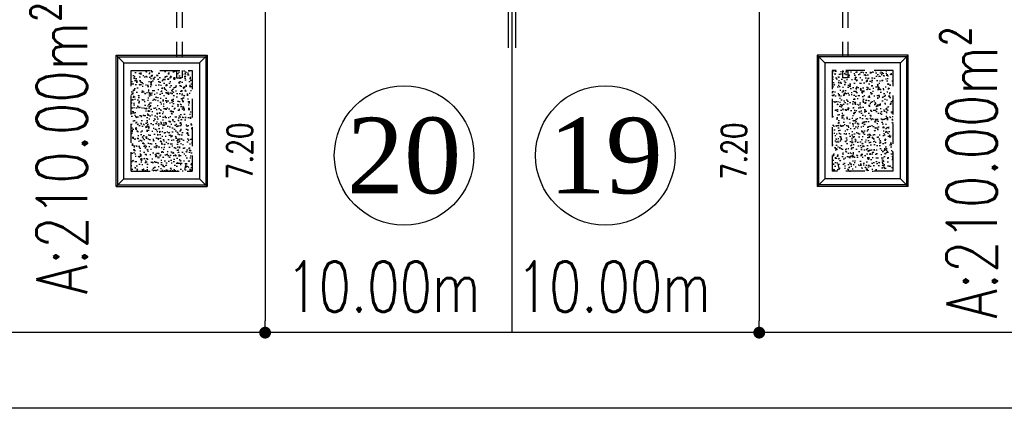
# Model space of a CAD drawing. Header units: millimetres. Extents: x 301 to 1479, y 491 to 1341.
# Tile 50 of 256: x 350 to 370, y 577 to 585. Entities that reach past the tile are written whole.
import ezdxf
from ezdxf.enums import TextEntityAlignment as Align

# ---------------------------------------------------------------- set-up
doc = ezdxf.new("R2010")
doc.units = ezdxf.units.MM
doc.header["$LTSCALE"] = 1.5
doc.header["$MEASUREMENT"] = 0
doc.linetypes.add('HIDDEN', pattern=[0.375, 0.25, -0.125])
doc.linetypes.add('PHANTOM2', pattern=[1.25, 0.625, -0.125, 0.125, -0.125, 0.125, -0.125])
for name, color, linetype in [('AP&SA', 254, 'HIDDEN'), ('Blk', 7, 'Continuous'), ('boundary', 3, 'Continuous'), ('Boundary Wall', 64, 'Continuous'), ('DIM', 6, 'Continuous'), ('Hatch Aggregate', 252, 'Continuous'), ('Kerb', 251, 'Continuous'), ('PVC Pipe 110', 69, 'Continuous'), ('ROAD', 8, 'Continuous'), ('TEXT', 7, 'Continuous'), ('TXTAREA', 10, 'Continuous')]:
    doc.layers.add(name, color=color, linetype=linetype)
doc.styles.add('RS1', font='romans.shx', dxfattribs={"width": 0.75, "height": 0.5})
doc.styles.add('RS2', font='romans.shx', dxfattribs={"width": 0.75, "height": 1})
doc.styles.add('times', font='times.ttf')
doc.dimstyles.new('Souillac5', dxfattribs={"dimscale": 0.5, "dimtxt": 0.5, "dimasz": 0.47, "dimexe": 0, "dimexo": 1, "dimgap": 0.5, "dimtad": 1, "dimzin": 0, "dimdsep": 46, "dimtxsty": 'RS1', "dimblk": 'DOT', "dimcen": 3, "dimse1": 1, "dimse2": 1, "dimclrd": 6, "dimclre": 6, "dimclrt": 7, "dimaunit": 1, "dimadec": 0, "dimazin": 0, "dimtfac": 1, "dimtofl": 0, "dimtmove": 1, "dimatfit": 3, "dimfxl": 1, "dimtolj": 1, "dimtzin": 0, "dimlwe": -1, "dimarcsym": 0})
pattern_1 = [(320, (-33568.45174, 774197.05092), (-0.018825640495, -0.21517805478), [0.0225, -0.2475]), (265, (-33568.45174, 774197.05092), (0.22565764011, 0.041625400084), [0.018, -0.198]), (10.45144446, (-33568.45331, 774197.033), (0.20683199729, -0.17355265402), [0.0191220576, -0.2103426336]), (316.1842, (-33568.39174, 774197.05092), (-0.04965578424, -0.3201723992), [0.03375, -0.37125]), (6.63563549, (-33568.39588, 774197.02424), (0.29223558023, -0.2803985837), [0.0286831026, -0.315514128]), (261.18416399, (-33568.39174, 774197.05092), (0.29223558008, -0.28039858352), [0.027, -0.2970000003]), (291, (-33568.40674, 774197.02092), (-0.1207856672, -0.179072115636), [0.0225, -0.2475]), (236, (-33568.40674, 774197.02092), (0.217545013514, -0.072994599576), [0.018, -0.198]), (341.45144474, (-33568.4168, 774197.006), (0.09675934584, -0.25206671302), [0.019122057, -0.2103426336]), (307.5, (-33568.45174, 774197.05092), (0.0998681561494, -0.003647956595), [0, -0.1956, 0, -0.201, 0, -0.19875]), (277.5, (-33568.45174, 774197.05092), (0.118323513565, -0.078920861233), [0, -0.1146, 0, -0.1911, 0, -0.07575]), (237.5, (-33568.45174, 774197.11782), (-0.00676646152, -0.160146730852), [0, -0.075, 0, -0.234, 0, -0.3105]), (227.5, (-33568.45174, 774197.14782), (0.0300314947, -0.174955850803), [0, -0.0975, 0, -0.1554, 0, -0.2205])]

# ---------------------------------------------------------------- blocks, each defined once
blk = doc.blocks.new('SSSU-D1')
at = {"layer": 'Hatch Aggregate'}
h = blk.add_hatch(dxfattribs=at)
h.set_pattern_fill('AR-CONC', color=256, scale=0.03, angle=-90)
h.set_pattern_definition(pattern_1)
h.paths.add_polyline_path([(0.105, -2), (-1.1, -2), (-1.1, -4), (0.105, -4)])
h = blk.add_hatch(dxfattribs=at)
h.set_pattern_fill('AR-CONC', color=256, scale=0.03, angle=-90)
h.set_pattern_definition(pattern_1)
h.paths.add_polyline_path([(12.795, -2), (14, -2), (14, -4), (12.795, -4)])
at = {"layer": 'AP&SA', "linetype": 'HIDDEN'}
for p, q in [((-1.1, -4), (-1.1, -2)), ((-1.1, -2), (0.105, -2)), ((0.105, -2), (0.105, -4)), ((14, -2), (12.795, -2)), ((12.795, -2), (12.795, -4)), ((14, -4), (14, -2)), ((-1.1, -4), (0.105, -4)), ((14, -4), (12.795, -4))]:
    blk.add_line(p, q, dxfattribs=at)
at = {"layer": 'Boundary Wall', "linetype": 'ByBlock'}
for p, q in [((6.375, -1.555), (6.375, 0)), ((6.525, -1.555), (6.525, 0))]:
    blk.add_line(p, q, dxfattribs=at)
at = {"layer": 'Kerb'}
for p, q in [((-1.4, -4.3), (-1.4, -1.7)), ((-1.4, -1.7), (0.405, -1.7)), ((-1.25, -1.85), (-1.4, -1.7)), ((-1.37, -4.27), (-1.37, -1.73)), ((-1.37, -1.73), (0.375, -1.73)), ((0.255, -1.85), (0.405, -1.7)), ((0.375, -1.73), (0.375, -4.27)), ((0.405, -1.7), (0.405, -4.3)), ((12.495, -1.7), (12.495, -4.3)), ((14.3, -1.7), (12.495, -1.7)), ((12.645, -1.85), (12.495, -1.7)), ((12.525, -1.73), (12.525, -4.27)), ((14.27, -1.73), (12.525, -1.73)), ((14.15, -1.85), (14.3, -1.7)), ((14.27, -4.27), (14.27, -1.73)), ((14.3, -4.3), (14.3, -1.7)), ((-1.25, -4.15), (-1.25, -1.85)), ((-1.25, -1.85), (0.255, -1.85)), ((0.255, -1.85), (0.255, -4.15)), ((14.15, -1.85), (12.645, -1.85)), ((12.645, -1.85), (12.645, -4.15)), ((14.15, -4.15), (14.15, -1.85)), ((-1.25, -4.15), (-1.4, -4.3)), ((-1.37, -4.27), (0.375, -4.27)), ((-1.25, -4.15), (0.255, -4.15)), ((0.255, -4.15), (0.405, -4.3)), ((12.645, -4.15), (12.495, -4.3)), ((14.27, -4.27), (12.525, -4.27)), ((14.15, -4.15), (12.645, -4.15)), ((14.15, -4.15), (14.3, -4.3)), ((-1.4, -4.3), (0.405, -4.3)), ((14.3, -4.3), (12.495, -4.3))]:
    blk.add_line(p, q, dxfattribs=at)
at = {"layer": 'PVC Pipe 110', "linetype": 'PHANTOM2', "ltscale": 1.5}
for p, q in [((-0.205, 0.25), (-0.205, -2.15)), ((-0.095, 0.25), (-0.095, -2.15)), ((12.995, 0.25), (12.995, -2.15)), ((13.105, 0.25), (13.105, -2.15))]:
    blk.add_line(p, q, dxfattribs=at)
at = {"layer": 'PVC Pipe 110', "linetype": 'PHANTOM2', "ltscale": 0.03}
for p, q in [((-0.205, -2.15), (-0.095, -2.15)), ((13.105, -2.15), (12.995, -2.15))]:
    blk.add_line(p, q, dxfattribs=at)
at = {"layer": 'PVC Pipe 110', "linetype": 'PHANTOM2', "ltscale": 2}
for p, q in [((-0.04, -3.963), (-0.013, -3.857)), ((12.94, -3.963), (12.913, -3.857))]:
    blk.add_line(p, q, dxfattribs=at)
blk = doc.blocks.new('_DOT')
at = {"color": 0, "linetype": 'ByBlock'}
blk.add_line((-0.5, 0), (-1, 0), dxfattribs=at)
at = {"color": 0, "linetype": 'ByBlock', "const_width": 0.5}
blk.add_lwpolyline([(-0.25, 0, 1), (0.25, 0, 1)], format="xyb", close=True, dxfattribs=at)
blk = doc.blocks.new('*D122')
at = {"layer": 'DEFPOINTS', "color": 0, "transparency": 16777216}
for p in [(354.85, 585.969), (354.85, 578.769), (354.99, 578.769)]:
    blk.add_point(p, dxfattribs=at)
at = {"layer": 'DIM', "color": 6, "lineweight": -2, "transparency": 16777216}
blk.add_line((354.99, 585.734), (354.99, 579.004), dxfattribs=at)
at = {"layer": 'DIM', "color": 6, "lineweight": -2, "transparency": 16777216, "xscale": 0.235, "yscale": 0.235, "zscale": 0.235}
for p, rotation in [((354.99, 585.969), 90), ((354.99, 578.769), 270)]:
    blk.add_blockref('_DOT', p, dxfattribs=dict(at, rotation=rotation))
at = {"layer": 'DIM', "color": 7, "transparency": 16777216, "insert": (354.49, 582.369), "char_height": 0.5, "attachment_point": 5, "rotation": 90, "style": 'RS1'}
blk.add_mtext('\\A1;7.20', dxfattribs=at)
blk = doc.blocks.new('*D124')
at = {"layer": 'DEFPOINTS', "color": 0, "transparency": 16777216}
for p in [(364.925, 585.969), (364.785, 578.769), (364.925, 578.769)]:
    blk.add_point(p, dxfattribs=at)
at = {"layer": 'DIM', "color": 6, "lineweight": -2, "transparency": 16777216}
blk.add_line((364.785, 585.734), (364.785, 579.004), dxfattribs=at)
at = {"layer": 'DIM', "color": 6, "lineweight": -2, "transparency": 16777216, "xscale": 0.235, "yscale": 0.235, "zscale": 0.235}
for p, rotation in [((364.785, 585.969), 90), ((364.785, 578.769), 270)]:
    blk.add_blockref('_DOT', p, dxfattribs=dict(at, rotation=rotation))
at = {"layer": 'DIM', "color": 7, "transparency": 16777216, "insert": (364.285, 582.369), "char_height": 0.5, "attachment_point": 5, "rotation": 90, "style": 'RS1'}
blk.add_mtext('\\A1;7.20', dxfattribs=at)

msp = doc.modelspace()

# ---------------------------------------------------------------- linework, layer by layer
at = {"layer": 'boundary'}
msp.add_line((359.8876, 578.769), (359.8876, 620.769), dxfattribs=at)
at = {"layer": 'ROAD'}
for p, q in [((489.7542, 578.769), (335.0755, 578.769)), ((489.7542, 577.269), (335.519, 577.269))]:
    msp.add_line(p, q, dxfattribs=at)
at = {"layer": 'TXTAREA'}
for centre in [(357.7447, 582.2815), (361.7342, 582.2815)]:
    msp.add_circle(centre, 1.3831, dxfattribs=at)

# ---------------------------------------------------------------- block references
at = {"layer": 'Blk'}
msp.add_blockref('SSSU-D1', (353.4376, 585.969), dxfattribs=at)

# ---------------------------------------------------------------- texts
at = {"layer": 'TEXT', "style": 'RS2', "width": 0.75}
for s, rotation, p in [('A:210.00m²', 89.98956, (351.4596, 579.5335)), ('A:210.00m²', 89.98956, (369.4971, 579.0512)), ('10.00m', 0.01044, (355.4051, 579.1818)), ('10.00m', 0.01044, (359.9727, 579.1818))]:
    msp.add_text(s, height=1, rotation=rotation, dxfattribs=at).set_placement(p)
at = {"layer": 'TXTAREA', "style": 'times'}
for s, p in [('20', (357.7447, 582.2815)), ('19', (361.7418, 582.2815))]:
    msp.add_text(s, height=1.5, dxfattribs=at).set_placement(p, align=Align.MIDDLE_CENTER)

# ---------------------------------------------------------------- dimensions: what is measured, and where the dimension line sits
at = {"layer": 'DIM'}
for base, p1, p2, picture, middle in [((354.9901, 578.769), (354.8499, 585.969), (354.8499, 578.769), '*D122', (354.4901, 582.369)), ((364.7851, 578.769), (364.9253, 585.969), (364.9253, 578.769), '*D124', (364.2851, 582.369))]:
    dim = msp.add_linear_dim(base=base, p1=p1, p2=p2, angle=270, dimstyle='Souillac5', dxfattribs=at)
    dim.commit()
    dim.dimension.update_dxf_attribs({"geometry": picture, "text_midpoint": middle})

doc.saveas('drawing.dxf')
